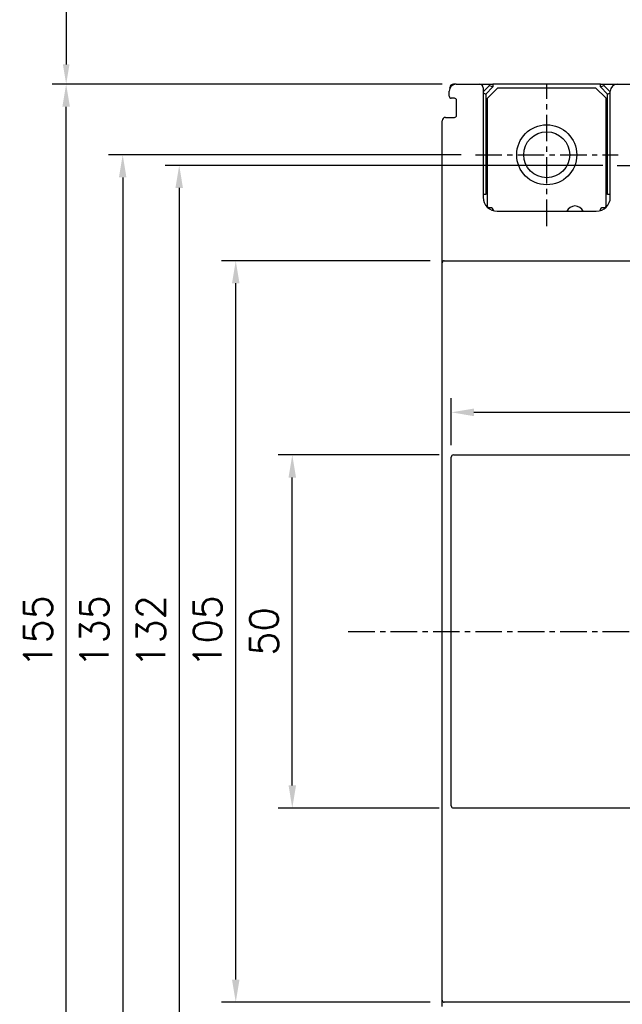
# Model space of a CAD drawing. Extents: x 976 to 2710, y -907 to 1760.
# Tile 11 of 24: x 1537 to 1622, y 1458 to 1597. Entities that reach past the tile are written whole.
import ezdxf

# ---------------------------------------------------------------- set-up
doc = ezdxf.new("R2010")
doc.units = 0
doc.header["$LTSCALE"] = 3
doc.header["$MEASUREMENT"] = 0
doc.linetypes.add('CENTER', pattern=[2, 1.25, -0.25, 0.25, -0.25])
doc.layers.get('0').update_dxf_attribs({"linetype": 'CONTINUOUS'})
doc.layers.get('Defpoints').update_dxf_attribs({"linetype": 'CONTINUOUS'})
doc.layers.add('cen', color=1, linetype='CENTER')
doc.layers.add('di', color=3, linetype='CONTINUOUS')
doc.styles.add('KIM', font='ROMANS.shx', dxfattribs={"height": 5, "bigfont": 'GSG1.shx'})
doc.styles.get("Standard").update_dxf_attribs({"font": 'romans.shx', "height": 4, "bigfont": 'ghs.shx'})
doc.dimstyles.new('STANDARD$0', dxfattribs={"dimtxt": 5, "dimasz": 5, "dimexe": 1, "dimexo": 2, "dimgap": 2, "dimtad": 1, "dimdec": 4, "dimzin": 12, "dimdsep": 46, "dimtxsty": 'KIM', "dimcen": -1, "dimdle": 0.1, "dimadec": 0, "dimazin": 0, "dimtfac": 1, "dimtdec": 4, "dimtmove": 0, "dimatfit": 3, "dimfxl": 0, "dimtolj": 1, "dimtzin": 0, "dimarcsym": 0})

# ---------------------------------------------------------------- blocks, each defined once
blk = doc.blocks.new('*D67')
at = {"layer": 'Defpoints', "color": 0}
for p in [(1685.22, 1541.52), (1598.22, 1534.87), (1685.22, 1534.87)]:
    blk.add_point(p, dxfattribs=at)
at = {"layer": 'di'}
for p, q in [((1598.22, 1536.87), (1598.22, 1543.52)), ((1685.22, 1536.87), (1685.22, 1543.52)), ((1601.42, 1541.52), (1682.02, 1541.52))]:
    blk.add_line(p, q, dxfattribs=at)
for points in [[(1601.42, 1542.05), (1601.42, 1540.98), (1598.22, 1541.52)], [(1682.02, 1542.05), (1682.02, 1540.98), (1685.22, 1541.52)]]:
    blk.add_solid(points, dxfattribs=at)
at = {"layer": 'di', "insert": (1641.72, 1545.52), "char_height": 4, "attachment_point": 5}
blk.add_mtext('\\A1;87', dxfattribs=at)
blk = doc.blocks.new('*D79')
at = {"layer": 'Defpoints', "color": 0}
for p in [(1625.02, 1637.69), (1543.73, 1587.99), (1598.92, 1587.99)]:
    blk.add_point(p, dxfattribs=at)
at = {"layer": 'di'}
for p, q in [((1623.02, 1637.69), (1541.73, 1637.69)), ((1543.73, 1634.89), (1543.73, 1590.79)), ((1596.92, 1587.99), (1541.73, 1587.99))]:
    blk.add_line(p, q, dxfattribs=at)
for points in [[(1543.26, 1634.89), (1544.19, 1634.89), (1543.73, 1637.69)], [(1543.26, 1590.79), (1544.19, 1590.79), (1543.73, 1587.99)]]:
    blk.add_solid(points, dxfattribs=at)
at = {"layer": 'di', "insert": (1539.73, 1612.36), "char_height": 4, "attachment_point": 5, "rotation": 90}
blk.add_mtext('\\A1;48', dxfattribs=at)
blk = doc.blocks.new('*D83')
at = {"layer": 'Defpoints', "color": 0}
for p in [(1543.72, 1587.99), (1598.92, 1587.99), (1598.92, 1432.99)]:
    blk.add_point(p, dxfattribs=at)
at = {"layer": 'di'}
for p, q in [((1596.92, 1587.99), (1541.72, 1587.99)), ((1543.72, 1436.19), (1543.72, 1584.79)), ((1596.92, 1432.99), (1541.72, 1432.99))]:
    blk.add_line(p, q, dxfattribs=at)
for points in [[(1543.19, 1584.79), (1544.25, 1584.79), (1543.72, 1587.99)], [(1543.19, 1436.19), (1544.25, 1436.19), (1543.72, 1432.99)]]:
    blk.add_solid(points, dxfattribs=at)
at = {"layer": 'di', "insert": (1539.72, 1510.49), "char_height": 4, "attachment_point": 5, "rotation": 90}
blk.add_mtext('\\A1;155', dxfattribs=at)
blk = doc.blocks.new('*D84')
at = {"layer": 'Defpoints', "color": 0}
for p in [(1575.72, 1535.49), (1598.52, 1535.49), (1598.52, 1485.49)]:
    blk.add_point(p, dxfattribs=at)
at = {"layer": 'di'}
for p, q in [((1596.52, 1535.49), (1573.72, 1535.49)), ((1575.72, 1488.69), (1575.72, 1532.29)), ((1596.52, 1485.49), (1573.72, 1485.49))]:
    blk.add_line(p, q, dxfattribs=at)
for points in [[(1575.19, 1532.29), (1576.25, 1532.29), (1575.72, 1535.49)], [(1575.19, 1488.69), (1576.25, 1488.69), (1575.72, 1485.49)]]:
    blk.add_solid(points, dxfattribs=at)
at = {"layer": 'di', "insert": (1571.72, 1510.49), "char_height": 4, "attachment_point": 5, "rotation": 90}
blk.add_mtext('\\A1;50', dxfattribs=at)
blk = doc.blocks.new('*D85')
at = {"layer": 'Defpoints', "color": 0}
for p in [(1601.63, 1577.99), (1551.72, 1442.99), (1601.63, 1442.99)]:
    blk.add_point(p, dxfattribs=at)
at = {"layer": 'di'}
for p, q in [((1599.63, 1577.99), (1549.72, 1577.99)), ((1551.72, 1574.79), (1551.72, 1446.19)), ((1599.63, 1442.99), (1549.72, 1442.99))]:
    blk.add_line(p, q, dxfattribs=at)
for points in [[(1551.19, 1574.79), (1552.25, 1574.79), (1551.72, 1577.99)], [(1551.19, 1446.19), (1552.25, 1446.19), (1551.72, 1442.99)]]:
    blk.add_solid(points, dxfattribs=at)
at = {"layer": 'di', "insert": (1547.72, 1510.49), "char_height": 4, "attachment_point": 5, "rotation": 90}
blk.add_mtext('\\A1;135', dxfattribs=at)
blk = doc.blocks.new('*D82')
at = {"layer": 'Defpoints', "color": 0}
for p in [(1621.68, 1576.49), (1559.72, 1444.49), (1621.68, 1444.49)]:
    blk.add_point(p, dxfattribs=at)
at = {"layer": 'di'}
for p, q in [((1619.68, 1576.49), (1557.72, 1576.49)), ((1559.72, 1573.29), (1559.72, 1447.69)), ((1619.68, 1444.49), (1557.72, 1444.49))]:
    blk.add_line(p, q, dxfattribs=at)
for points in [[(1559.19, 1573.29), (1560.25, 1573.29), (1559.72, 1576.49)], [(1559.19, 1447.69), (1560.25, 1447.69), (1559.72, 1444.49)]]:
    blk.add_solid(points, dxfattribs=at)
at = {"layer": 'di', "insert": (1555.72, 1510.49), "char_height": 4, "attachment_point": 5, "rotation": 90}
blk.add_mtext('\\A1;132', dxfattribs=at)
blk = doc.blocks.new('*D81')
at = {"layer": 'Defpoints', "color": 0}
for p in [(1567.72, 1562.99), (1597.22, 1562.99), (1597.22, 1457.99)]:
    blk.add_point(p, dxfattribs=at)
at = {"layer": 'di'}
for p, q in [((1595.22, 1562.99), (1565.72, 1562.99)), ((1567.72, 1461.19), (1567.72, 1559.79)), ((1595.22, 1457.99), (1565.72, 1457.99))]:
    blk.add_line(p, q, dxfattribs=at)
for points in [[(1567.19, 1559.79), (1568.25, 1559.79), (1567.72, 1562.99)], [(1567.19, 1461.19), (1568.25, 1461.19), (1567.72, 1457.99)]]:
    blk.add_solid(points, dxfattribs=at)
at = {"layer": 'di', "insert": (1563.72, 1510.49), "char_height": 4, "attachment_point": 5, "rotation": 90}
blk.add_mtext('\\A1;105', dxfattribs=at)

msp = doc.modelspace()

# ---------------------------------------------------------------- linework, layer by layer
for p, q in [((1597.919, 1586.291), (1597.919, 1586.991)), ((1598.019, 1587.427), (1598.019, 1587.491)), ((1598.919, 1587.991), (1598.519, 1587.991)), ((1598.919, 1587.991), (1602.219, 1587.991)), ((1602.219, 1587.991), (1603.619, 1587.991)), ((1602.719, 1586.898), (1603.619, 1587.798)), ((1602.719, 1587.491), (1602.719, 1571.991)), ((1602.719, 1586.757), (1603.119, 1586.591)), ((1604.119, 1587.591), (1603.119, 1586.591)), ((1604.819, 1587.491), (1603.319, 1585.991)), ((1603.619, 1587.798), (1603.619, 1587.991)), ((1603.619, 1587.991), (1604.119, 1587.991)), ((1603.619, 1587.798), (1604.119, 1587.591)), ((1604.119, 1587.991), (1604.119, 1587.591)), ((1619.319, 1587.991), (1604.119, 1587.991)), ((1604.819, 1587.491), (1618.619, 1587.491)), ((1620.119, 1585.991), (1618.619, 1587.491)), ((1619.319, 1587.591), (1619.319, 1587.991)), ((1619.319, 1587.991), (1619.819, 1587.991)), ((1619.319, 1587.591), (1619.819, 1587.798)), ((1620.319, 1586.591), (1619.319, 1587.591)), ((1619.819, 1587.991), (1619.819, 1587.798)), ((1619.819, 1587.991), (1621.719, 1587.991)), ((1619.819, 1587.798), (1620.719, 1586.898)), ((1620.319, 1586.591), (1620.719, 1586.757)), ((1620.719, 1571.991), (1620.719, 1586.991)), ((1621.719, 1587.991), (1625.319, 1587.991)), ((1598.669, 1585.991), (1598.219, 1585.991)), ((1598.969, 1583.591), (1598.969, 1585.691)), ((1603.119, 1586.591), (1603.119, 1572.361)), ((1603.319, 1570.691), (1603.319, 1585.991)), ((1620.119, 1570.691), (1620.119, 1585.991)), ((1620.319, 1572.361), (1620.319, 1586.591)), ((1596.919, 1562.691), (1596.919, 1582.791)), ((1597.419, 1583.291), (1598.669, 1583.291)), ((1603.119, 1572.361), (1602.719, 1572.361)), ((1620.719, 1572.361), (1620.319, 1572.361)), ((1603.719, 1570.491), (1603.519, 1570.491)), ((1604.719, 1569.991), (1618.719, 1569.991)), ((1619.919, 1570.491), (1619.719, 1570.491)), ((1596.919, 1458.291), (1596.919, 1562.691)), ((1597.219, 1562.991), (1598.219, 1562.991)), ((1598.219, 1562.991), (1685.219, 1562.991)), ((1598.219, 1534.866), (1598.219, 1535.19)), ((1598.519, 1535.491), (1630.619, 1535.491)), ((1598.219, 1486.116), (1598.219, 1534.866)), ((1598.219, 1485.792), (1598.219, 1486.116)), ((1598.519, 1485.491), (1630.619, 1485.491)), ((1596.919, 1457.391), (1596.919, 1458.291)), ((1598.219, 1457.991), (1597.219, 1457.991)), ((1685.219, 1457.991), (1598.219, 1457.991))]:
    msp.add_line(p, q)
for radius in [4.25, 3.25]:
    msp.add_circle((1611.719, 1577.991), radius)
for centre, radius, start, end in [((1598.919, 1586.991), 1, 90, 180), ((1598.519, 1587.491), 0.5, 90, 180), ((1602.219, 1587.491), 0.5, 0, 90), ((1621.719, 1586.991), 1, 90, 180), ((1598.219, 1586.291), 0.3, 180, 270), ((1598.669, 1585.691), 0.3, 0, 90), ((1597.419, 1582.791), 0.5, 90, 180), ((1598.669, 1583.591), 0.3, 270, 0), ((1604.719, 1571.991), 2, 180, 270), ((1618.719, 1571.991), 2, 270, 0), ((1603.519, 1570.691), 0.2, 180, 270), ((1603.719, 1569.991), 0.5, 7.42279, 90), ((1615.719, 1569.491), 1.25, 23.57818, 156.42182), ((1619.719, 1569.991), 0.5, 90, 172.57721), ((1619.919, 1570.691), 0.2, 270, 0), ((1597.219, 1562.691), 0.3, 90, 180), ((1597.219, 1458.291), 0.3, 180, 270)]:
    msp.add_arc(centre, radius, start, end)
for centre, major_axis, start_param, end_param in [((1598.519, 1535.19), (0, -0.301), 3.1415927, 4.712389), ((1598.519, 1485.792), (0, 0.301), 1.5707963, 3.1415927)]:
    msp.add_ellipse(centre, major_axis=major_axis, ratio=0.9961947, start_param=start_param, end_param=end_param)
at = {"layer": 'cen'}
for p, q in [((1611.719, 1567.903), (1611.719, 1588.079)), ((1601.631, 1577.991), (1621.808, 1577.991)), ((1621.675, 1576.491), (1631.764, 1576.491)), ((1583.635, 1510.491), (1699.804, 1510.491))]:
    msp.add_line(p, q, dxfattribs=at)

# ---------------------------------------------------------------- dimensions: what is measured, and where the dimension line sits
at = {"layer": 'di'}
dim = msp.add_linear_dim(base=(1543.726, 1587.991), p1=(1625.019, 1637.691), p2=(1598.919, 1587.991), angle=90, text='48', dimstyle='STANDARD$0', override={"dimtxt": 3, "dimasz": 2.8, "dimexe": 2, "dimdec": 2, "dimzin": 8, "dimtxsty": 'Standard', "dimcen": 0, "dimclrd": 256, "dimclre": 256, "dimclrt": 256, "dimadec": 2, "dimazin": 2, "dimtfac": 0.6, "dimtdec": 2, "dimtzin": 8, "dimlwd": 65535, "dimlwe": 65535, "dimarcsym": 1}, dxfattribs=at)
dim.commit()
dim.dimension.update_dxf_attribs({"geometry": '*D79', "text_midpoint": (1543.726, 1612.358), "dimtype": 160})
for base, p1, p2, picture, middle in [((1543.721, 1587.991), (1598.919, 1432.991), (1598.919, 1587.991), '*D83', (1543.721, 1510.491)), ((1551.721, 1442.991), (1601.631, 1577.991), (1601.631, 1442.991), '*D85', (1551.721, 1510.491)), ((1559.721, 1444.491), (1621.675, 1576.491), (1621.675, 1444.491), '*D82', (1559.721, 1510.491)), ((1567.721, 1562.991), (1597.219, 1457.991), (1597.219, 1562.991), '*D81', (1567.721, 1510.491)), ((1575.721, 1535.491), (1598.519, 1485.491), (1598.519, 1535.491), '*D84', (1575.721, 1510.491))]:
    dim = msp.add_linear_dim(base=base, p1=p1, p2=p2, angle=90, dimstyle='STANDARD$0', override={"dimtxt": 4, "dimasz": 3.2, "dimexe": 2, "dimdec": 2, "dimzin": 8, "dimtxsty": 'Standard', "dimcen": 0, "dimdle": 0, "dimclrd": 256, "dimclre": 256, "dimclrt": 256, "dimadec": 2, "dimazin": 2, "dimtfac": 0.6, "dimtdec": 2, "dimtmove": 0, "dimtzin": 8, "dimlwd": 65535, "dimlwe": 65535, "dimarcsym": 1}, dxfattribs=at)
    dim.commit()
    dim.dimension.update_dxf_attribs({"geometry": picture, "text_midpoint": middle, "dimtype": 160})
dim = msp.add_linear_dim(base=(1685.219, 1541.516), p1=(1598.219, 1534.866), p2=(1685.219, 1534.866), dimstyle='STANDARD$0', override={"dimtxt": 4, "dimasz": 3.2, "dimexe": 2, "dimdec": 2, "dimzin": 8, "dimtxsty": 'Standard', "dimcen": 0, "dimdle": 0, "dimclrd": 256, "dimclre": 256, "dimclrt": 256, "dimadec": 2, "dimazin": 2, "dimtfac": 0.6, "dimtdec": 2, "dimtzin": 8, "dimlwd": 65535, "dimlwe": 65535, "dimarcsym": 1}, dxfattribs=at)
dim.commit()
dim.dimension.update_dxf_attribs({"geometry": '*D67', "text_midpoint": (1641.719, 1545.516)})

doc.saveas('drawing.dxf')
